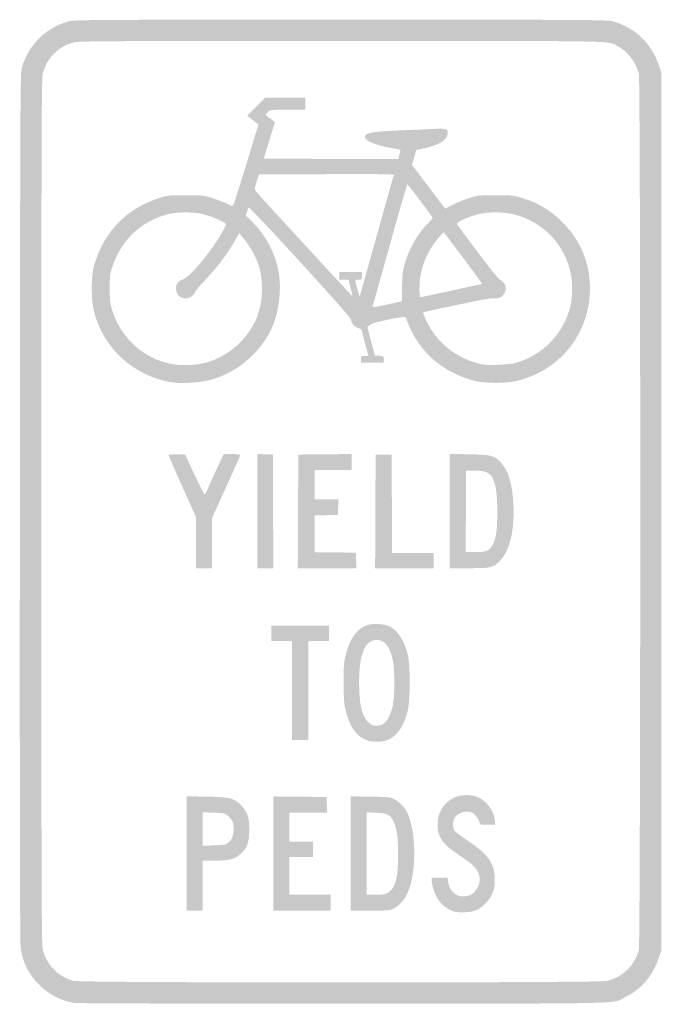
# Model space of a CAD drawing. Header units: inches. Extents: x -5.9 to 5.9, y -9 to 9.
import ezdxf

# ---------------------------------------------------------------- set-up
doc = ezdxf.new("R2010")
doc.units = ezdxf.units.IN
doc.header["$MEASUREMENT"] = 0

msp = doc.modelspace()

# ---------------------------------------------------------------- hatches: boundary and pattern name
h = msp.add_hatch(color=7)
edge = h.paths.add_edge_path()
edge.add_spline(control_points=[(-4.867, -8.98), (-5.11, -8.945), (-5.331, -8.832), (-5.517, -8.646), (-5.713, -8.45), (-5.817, -8.238), (-5.853, -7.963), (-5.866, -7.861), (-5.87, -5.515), (-5.867, 0.095), (-5.862, 7.599), (-5.86, 8.014), (-5.832, 8.112), (-5.707, 8.535), (-5.391, 8.848), (-4.974, 8.961), (-4.868, 8.99), (-4.587, 8.991), (0, 8.991), (4.573, 8.991), (4.869, 8.99), (4.974, 8.961), (5.374, 8.854), (5.678, 8.564), (5.817, 8.158)], knot_values=[0, 0, 0, 0, 1, 1, 1, 2, 2, 2, 3, 3, 3, 4, 4, 4, 5, 5, 5, 6, 6, 6, 7, 7, 7, 8, 8, 8, 8], degree=3, periodic=0)
edge.add_line((5.817, 8.158), (5.862, 8.026))
edge.add_line((5.862, 8.026), (5.862, 0))
edge.add_line((5.862, 0), (5.862, -8.026))
edge.add_line((5.862, -8.026), (5.817, -8.158))
edge.add_spline(control_points=[(5.817, -8.158), (5.709, -8.474), (5.501, -8.724), (5.232, -8.858), (4.938, -9.005), (5.481, -8.991), (0.06, -8.994), (-2.739, -8.995), (-4.804, -8.989), (-4.867, -8.98)], knot_values=[0, 0, 0, 0, 1, 1, 1, 2, 2, 2, 3, 3, 3, 3], degree=3, periodic=0)
edge = h.paths.add_edge_path(flags=0)
edge.add_spline(control_points=[(4.876, -8.578), (5.163, -8.503), (5.374, -8.294), (5.451, -8.009), (5.485, -7.88), (5.485, 7.88), (5.451, 8.009), (5.394, 8.219), (5.24, 8.418), (5.064, 8.507), (4.86, 8.61), (5.214, 8.603), (0, 8.603), (-4.179, 8.603), (-4.79, 8.6), (-4.876, 8.578), (-5.164, 8.503), (-5.373, 8.294), (-5.448, 8.008), (-5.471, 7.918), (-5.474, 7.048), (-5.474, 0), (-5.474, -7.048), (-5.471, -7.918), (-5.448, -8.008), (-5.374, -8.291), (-5.166, -8.501), (-4.883, -8.577), (-4.743, -8.615), (4.731, -8.615), (4.876, -8.578)], knot_values=[0, 0, 0, 0, 1, 1, 1, 2, 2, 2, 3, 3, 3, 4, 4, 4, 5, 5, 5, 6, 6, 6, 7, 7, 7, 8, 8, 8, 9, 9, 9, 10, 10, 10, 10], degree=3, periodic=0)
h = msp.add_hatch(color=7)
edge = h.paths.add_edge_path()
edge.add_spline(control_points=[(-3.086, 2.363), (-3.442, 2.418), (-3.799, 2.599), (-4.056, 2.856), (-4.272, 3.072), (-4.427, 3.344), (-4.511, 3.655), (-4.566, 3.861), (-4.567, 4.288), (-4.513, 4.486), (-4.373, 4.994), (-4.056, 5.389), (-3.608, 5.614), (-3.525, 5.656), (-3.39, 5.711), (-3.306, 5.736), (-3.165, 5.78), (-3.134, 5.783), (-2.836, 5.783), (-2.538, 5.783), (-2.507, 5.78), (-2.365, 5.736), (-2.281, 5.71), (-2.159, 5.663), (-2.092, 5.631), (-2.016, 5.595), (-1.969, 5.581), (-1.964, 5.593), (-1.949, 5.634), (-1.776, 6.187), (-1.644, 6.62)], knot_values=[0, 0, 0, 0, 1, 1, 1, 2, 2, 2, 3, 3, 3, 4, 4, 4, 5, 5, 5, 6, 6, 6, 7, 7, 7, 8, 8, 8, 9, 9, 9, 10, 10, 10, 10], degree=3, periodic=0)
edge.add_line((-1.644, 6.62), (-1.504, 7.077))
edge.add_line((-1.504, 7.077), (-1.562, 7.12))
edge.add_spline(control_points=[(-1.562, 7.12), (-1.593, 7.144), (-1.639, 7.181), (-1.663, 7.202)], knot_values=[0, 0, 0, 0, 1, 1, 1, 1], degree=3, periodic=0)
edge.add_line((-1.663, 7.202), (-1.707, 7.239))
edge.add_line((-1.707, 7.239), (-1.543, 7.404))
edge.add_line((-1.543, 7.404), (-1.38, 7.569))
edge.add_line((-1.38, 7.569), (-1.013, 7.569))
edge.add_line((-1.013, 7.569), (-0.647, 7.569))
edge.add_line((-0.647, 7.569), (-0.647, 7.457))
edge.add_line((-0.647, 7.457), (-0.647, 7.345))
edge.add_line((-0.647, 7.345), (-0.971, 7.345))
edge.add_spline(control_points=[(-0.971, 7.345), (-1.288, 7.345), (-1.297, 7.344), (-1.333, 7.305), (-1.354, 7.283), (-1.371, 7.26), (-1.371, 7.255), (-1.371, 7.249), (-1.333, 7.217), (-1.287, 7.183)], knot_values=[0, 0, 0, 0, 1, 1, 1, 2, 2, 2, 3, 3, 3, 3], degree=3, periodic=0)
edge.add_line((-1.287, 7.183), (-1.203, 7.121))
edge.add_line((-1.203, 7.121), (-1.304, 6.789))
edge.add_spline(control_points=[(-1.304, 6.789), (-1.36, 6.606), (-1.405, 6.455), (-1.405, 6.453), (-1.405, 6.45), (-0.851, 6.448), (-0.175, 6.448)], knot_values=[0, 0, 0, 0, 1, 1, 1, 2, 2, 2, 2], degree=3, periodic=0)
edge.add_line((-0.175, 6.448), (1.056, 6.448))
edge.add_line((1.056, 6.448), (1.066, 6.496))
edge.add_spline(control_points=[(1.066, 6.496), (1.072, 6.522), (1.082, 6.56), (1.087, 6.58), (1.097, 6.614), (1.089, 6.619), (0.971, 6.637), (0.669, 6.686), (0.44, 6.775), (0.44, 6.845), (0.44, 6.92), (0.577, 6.947), (1.052, 6.967), (1.26, 6.975), (1.538, 6.988), (1.668, 6.994), (1.929, 7.006), (1.957, 6.998), (1.957, 6.913), (1.957, 6.801), (1.795, 6.697), (1.536, 6.644)], knot_values=[0, 0, 0, 0, 1, 1, 1, 2, 2, 2, 3, 3, 3, 4, 4, 4, 5, 5, 5, 6, 6, 6, 7, 7, 7, 7], degree=3, periodic=0)
edge.add_line((1.536, 6.644), (1.383, 6.612))
edge.add_line((1.383, 6.612), (1.343, 6.475))
edge.add_line((1.343, 6.475), (1.304, 6.337))
edge.add_line((1.304, 6.337), (1.606, 5.938))
edge.add_line((1.606, 5.938), (1.908, 5.538))
edge.add_line((1.908, 5.538), (2.057, 5.613))
edge.add_spline(control_points=[(2.057, 5.613), (2.14, 5.654), (2.277, 5.709), (2.362, 5.735), (2.508, 5.78), (2.537, 5.783), (2.836, 5.783), (3.136, 5.783), (3.165, 5.78), (3.31, 5.735), (3.62, 5.64), (3.862, 5.492), (4.078, 5.265), (4.384, 4.943), (4.538, 4.583), (4.556, 4.147), (4.59, 3.302), (4.033, 2.575), (3.207, 2.386), (3.017, 2.342), (2.655, 2.342), (2.466, 2.386), (2.189, 2.449), (1.886, 2.606), (1.674, 2.795), (1.496, 2.953), (1.312, 3.221), (1.231, 3.44), (1.21, 3.497), (1.187, 3.55), (1.18, 3.558), (1.172, 3.566), (1.032, 3.544), (0.868, 3.509), (0.634, 3.46), (0.56, 3.437), (0.529, 3.407)], knot_values=[0, 0, 0, 0, 1, 1, 1, 2, 2, 2, 3, 3, 3, 4, 4, 4, 5, 5, 5, 6, 6, 6, 7, 7, 7, 8, 8, 8, 9, 9, 9, 10, 10, 10, 11, 11, 11, 12, 12, 12, 12], degree=3, periodic=0)
edge.add_line((0.529, 3.407), (0.489, 3.367))
edge.add_line((0.489, 3.367), (0.556, 3.11))
edge.add_line((0.556, 3.11), (0.624, 2.853))
edge.add_line((0.624, 2.853), (0.704, 2.848))
edge.add_spline(control_points=[(0.704, 2.848), (0.783, 2.843), (0.784, 2.842), (0.784, 2.784)], knot_values=[0, 0, 0, 0, 1, 1, 1, 1], degree=3, periodic=0)
edge.add_line((0.784, 2.784), (0.784, 2.724))
edge.add_line((0.784, 2.724), (0.578, 2.724))
edge.add_line((0.578, 2.724), (0.371, 2.724))
edge.add_line((0.371, 2.724), (0.371, 2.784))
edge.add_spline(control_points=[(0.371, 2.784), (0.371, 2.843), (0.373, 2.845), (0.438, 2.845)], knot_values=[0, 0, 0, 0, 1, 1, 1, 1], degree=3, periodic=0)
edge.add_line((0.438, 2.845), (0.506, 2.845))
edge.add_line((0.506, 2.845), (0.442, 3.087))
edge.add_line((0.442, 3.087), (0.379, 3.329))
edge.add_line((0.379, 3.329), (0.307, 3.362))
edge.add_spline(control_points=[(0.307, 3.362), (0.234, 3.394), (0.2, 3.438), (0.182, 3.522), (0.17, 3.579), (-1.661, 5.579), (-1.681, 5.557), (-1.688, 5.55), (-1.703, 5.514), (-1.715, 5.478)], knot_values=[0, 0, 0, 0, 1, 1, 1, 2, 2, 2, 3, 3, 3, 3], degree=3, periodic=0)
edge.add_line((-1.715, 5.478), (-1.736, 5.413))
edge.add_line((-1.736, 5.413), (-1.623, 5.301))
edge.add_spline(control_points=[(-1.623, 5.301), (-1.358, 5.039), (-1.188, 4.707), (-1.129, 4.34), (-1.087, 4.079), (-1.124, 3.717), (-1.22, 3.456), (-1.405, 2.953), (-1.87, 2.539), (-2.402, 2.403), (-2.59, 2.355), (-2.912, 2.336), (-3.086, 2.363)], knot_values=[0, 0, 0, 0, 1, 1, 1, 2, 2, 2, 3, 3, 3, 4, 4, 4, 4], degree=3, periodic=0)
edge = h.paths.add_edge_path(flags=0)
edge.add_spline(control_points=[(-2.46, 2.724), (-2.061, 2.837), (-1.716, 3.136), (-1.549, 3.513), (-1.526, 3.566), (-1.491, 3.675), (-1.471, 3.757), (-1.424, 3.955), (-1.433, 4.291), (-1.491, 4.474), (-1.545, 4.646), (-1.649, 4.838), (-1.761, 4.973)], knot_values=[0, 0, 0, 0, 1, 1, 1, 2, 2, 2, 3, 3, 3, 4, 4, 4, 4], degree=3, periodic=0)
edge.add_line((-1.761, 4.973), (-1.857, 5.09))
edge.add_line((-1.857, 5.09), (-1.929, 4.963))
edge.add_spline(control_points=[(-1.929, 4.963), (-2.081, 4.696), (-2.273, 4.444), (-2.512, 4.196), (-2.595, 4.109), (-2.664, 4.026), (-2.664, 4.012), (-2.664, 3.997), (-2.688, 3.966), (-2.717, 3.941), (-2.819, 3.856), (-2.973, 3.899), (-3.005, 4.023), (-3.033, 4.131), (-2.987, 4.212), (-2.879, 4.249), (-2.755, 4.29), (-2.377, 4.742), (-2.177, 5.09), (-2.132, 5.168), (-2.095, 5.24), (-2.095, 5.251), (-2.095, 5.28), (-2.342, 5.391), (-2.5, 5.432), (-2.689, 5.481), (-2.98, 5.482), (-3.172, 5.432), (-3.644, 5.311), (-4.004, 4.974), (-4.167, 4.5), (-4.22, 4.345), (-4.223, 4.323), (-4.224, 4.086), (-4.224, 3.875), (-4.218, 3.815), (-4.184, 3.699), (-4.041, 3.202), (-3.63, 2.814), (-3.134, 2.706), (-2.939, 2.663), (-2.646, 2.671), (-2.46, 2.724)], knot_values=[0, 0, 0, 0, 1, 1, 1, 2, 2, 2, 3, 3, 3, 4, 4, 4, 5, 5, 5, 6, 6, 6, 7, 7, 7, 8, 8, 8, 9, 9, 9, 10, 10, 10, 11, 11, 11, 12, 12, 12, 13, 13, 13, 14, 14, 14, 14], degree=3, periodic=0)
edge = h.paths.add_edge_path(flags=0)
edge.add_spline(control_points=[(3.19, 2.716), (3.662, 2.845), (4.029, 3.202), (4.181, 3.681), (4.235, 3.852), (4.247, 4.151), (4.208, 4.344), (4.099, 4.881), (3.708, 5.293), (3.172, 5.432), (2.981, 5.482), (2.69, 5.482), (2.5, 5.432), (2.319, 5.385), (2.105, 5.284), (2.123, 5.255), (2.13, 5.243), (2.298, 5.018), (2.495, 4.754), (2.743, 4.424), (2.875, 4.263), (2.921, 4.234), (3.009, 4.178), (3.038, 4.098), (3.002, 4.011), (2.967, 3.927), (2.906, 3.891), (2.815, 3.901), (2.764, 3.907), (2.557, 3.87), (2.129, 3.779), (1.793, 3.708), (1.514, 3.647), (1.51, 3.644), (1.495, 3.631), (1.585, 3.436), (1.659, 3.321), (1.877, 2.981), (2.234, 2.749), (2.638, 2.684), (2.737, 2.668), (3.087, 2.688), (3.19, 2.716)], knot_values=[0, 0, 0, 0, 1, 1, 1, 2, 2, 2, 3, 3, 3, 4, 4, 4, 5, 5, 5, 6, 6, 6, 7, 7, 7, 8, 8, 8, 9, 9, 9, 10, 10, 10, 11, 11, 11, 12, 12, 12, 13, 13, 13, 14, 14, 14, 14], degree=3, periodic=0)
edge = h.paths.add_edge_path(flags=0)
edge.add_line((1, 3.819), (1.121, 3.845))
edge.add_line((1.121, 3.845), (1.122, 4.099))
edge.add_spline(control_points=[(1.122, 4.099), (1.123, 4.305), (1.131, 4.381), (1.162, 4.5), (1.236, 4.78), (1.403, 5.08), (1.585, 5.258), (1.638, 5.31), (1.681, 5.358), (1.681, 5.366), (1.681, 5.385), (1.231, 5.983), (1.218, 5.983), (1.212, 5.983), (1.068, 5.484), (0.898, 4.875), (0.728, 4.266), (0.586, 3.758), (0.582, 3.747), (0.575, 3.727), (0.609, 3.733), (1, 3.819)], knot_values=[0, 0, 0, 0, 1, 1, 1, 2, 2, 2, 3, 3, 3, 4, 4, 4, 5, 5, 5, 6, 6, 6, 7, 7, 7, 7], degree=3, periodic=0)
edge = h.paths.add_edge_path(flags=0)
edge.add_spline(control_points=[(2.043, 4.044), (2.332, 4.106), (2.575, 4.158), (2.582, 4.16), (2.59, 4.162), (2.435, 4.377), (2.239, 4.637)], knot_values=[0, 0, 0, 0, 1, 1, 1, 2, 2, 2, 2], degree=3, periodic=0)
edge.add_line((2.239, 4.637), (1.882, 5.11))
edge.add_line((1.882, 5.11), (1.814, 5.033))
edge.add_spline(control_points=[(1.814, 5.033), (1.568, 4.757), (1.44, 4.432), (1.44, 4.082), (1.44, 3.916), (1.44, 3.913), (1.478, 3.922), (1.5, 3.927), (1.754, 3.982), (2.043, 4.044)], knot_values=[0, 0, 0, 0, 1, 1, 1, 2, 2, 2, 3, 3, 3, 3], degree=3, periodic=0)
edge = h.paths.add_edge_path(flags=0)
edge.add_line((0.179, 4.093), (0.14, 4.241))
edge.add_line((0.14, 4.241), (0.057, 4.241))
edge.add_line((0.057, 4.241), (-0.026, 4.241))
edge.add_line((-0.026, 4.241), (-0.026, 4.31))
edge.add_line((-0.026, 4.31), (-0.026, 4.379))
edge.add_line((-0.026, 4.379), (0.181, 4.379))
edge.add_line((0.181, 4.379), (0.388, 4.379))
edge.add_line((0.388, 4.379), (0.388, 4.31))
edge.add_spline(control_points=[(0.388, 4.31), (0.388, 4.243), (0.387, 4.241), (0.326, 4.241), (0.265, 4.241), (0.264, 4.24), (0.274, 4.185), (0.28, 4.155), (0.299, 4.084), (0.315, 4.028)], knot_values=[0, 0, 0, 0, 1, 1, 1, 2, 2, 2, 3, 3, 3, 3], degree=3, periodic=0)
edge.add_line((0.315, 4.028), (0.346, 3.926))
edge.add_line((0.346, 3.926), (0.654, 5.027))
edge.add_spline(control_points=[(0.654, 5.027), (0.823, 5.633), (0.965, 6.139), (0.97, 6.151), (0.976, 6.168), (0.732, 6.172), (-0.258, 6.168)], knot_values=[0, 0, 0, 0, 1, 1, 1, 2, 2, 2, 2], degree=3, periodic=0)
edge.add_line((-0.258, 6.168), (-1.495, 6.164))
edge.add_line((-1.495, 6.164), (-1.538, 6.028))
edge.add_spline(control_points=[(-1.538, 6.028), (-1.58, 5.895), (-1.58, 5.891), (-1.549, 5.851), (-1.493, 5.781), (0.207, 3.936), (0.212, 3.94), (0.215, 3.943), (0.2, 4.011), (0.179, 4.093)], knot_values=[0, 0, 0, 0, 1, 1, 1, 2, 2, 2, 3, 3, 3, 3], degree=3, periodic=0)
h = msp.add_hatch(color=7)
edge = h.paths.add_edge_path()
edge.add_line((-2.647, -0.566), (-2.647, -0.098))
edge.add_line((-2.647, -0.098), (-2.897, 0.458))
edge.add_spline(control_points=[(-2.897, 0.458), (-3.034, 0.763), (-3.147, 1.022), (-3.147, 1.033), (-3.147, 1.047), (-3.101, 1.052), (-2.996, 1.048)], knot_values=[0, 0, 0, 0, 1, 1, 1, 2, 2, 2, 2], degree=3, periodic=0)
edge.add_line((-2.996, 1.048), (-2.846, 1.043))
edge.add_line((-2.846, 1.043), (-2.674, 0.677))
edge.add_spline(control_points=[(-2.674, 0.677), (-2.579, 0.475), (-2.497, 0.31), (-2.49, 0.31), (-2.484, 0.31), (-2.459, 0.355), (-2.435, 0.409), (-2.412, 0.464), (-2.336, 0.631), (-2.267, 0.78)], knot_values=[0, 0, 0, 0, 1, 1, 1, 2, 2, 2, 3, 3, 3, 3], degree=3, periodic=0)
edge.add_line((-2.267, 0.78), (-2.142, 1.052))
edge.add_line((-2.142, 1.052), (-1.989, 1.052))
edge.add_spline(control_points=[(-1.989, 1.052), (-1.901, 1.052), (-1.836, 1.045), (-1.836, 1.035), (-1.836, 1.026), (-1.953, 0.763), (-2.095, 0.451)], knot_values=[0, 0, 0, 0, 1, 1, 1, 2, 2, 2, 2], degree=3, periodic=0)
edge.add_line((-2.095, 0.451), (-2.353, -0.116))
edge.add_line((-2.353, -0.116), (-2.353, -0.575))
edge.add_line((-2.353, -0.575), (-2.353, -1.034))
edge.add_line((-2.353, -1.034), (-2.5, -1.034))
edge.add_line((-2.5, -1.034), (-2.647, -1.034))
edge.add_line((-2.647, -1.034), (-2.647, -0.566))
for points in [[(-1.526, 0.009), (-1.526, 1.053), (-1.384, 1.048), (-1.241, 1.043), (-1.237, 0.004), (-1.232, -1.034), (-1.379, -1.034), (-1.526, -1.034), (-1.526, 0.009)], [(-0.78, 0.004), (-0.776, 1.043), (-0.289, 1.048), (0.198, 1.052), (0.198, 0.905), (0.198, 0.759), (-0.138, 0.759), (-0.474, 0.759), (-0.474, 0.491), (-0.474, 0.224), (-0.258, 0.224), (-0.042, 0.224), (-0.047, 0.082), (-0.052, -0.06), (-0.263, -0.065), (-0.474, -0.07), (-0.474, -0.405), (-0.474, -0.741), (-0.099, -0.745), (0.276, -0.75), (0.281, -0.892), (0.286, -1.034), (-0.249, -1.034), (-0.785, -1.034), (-0.78, 0.004)], [(0.633, 0.004), (0.638, 1.043), (0.784, 1.043), (0.931, 1.043), (0.935, 0.142), (0.94, -0.759), (1.319, -0.759), (1.698, -0.759), (1.698, -0.897), (1.698, -1.034), (1.164, -1.034), (0.629, -1.034), (0.633, 0.004)], [(-0.888, -3.267), (-0.888, -2.362), (-1.078, -2.362), (-1.267, -2.362), (-1.267, -2.224), (-1.267, -2.086), (-0.741, -2.086), (-0.216, -2.086), (-0.216, -2.224), (-0.216, -2.362), (-0.405, -2.362), (-0.595, -2.362), (-0.595, -3.267), (-0.595, -4.172), (-0.741, -4.172), (-0.888, -4.172), (-0.888, -3.267)], [(-1.233, -6.25), (-1.233, -5.206), (-0.746, -5.211), (-0.259, -5.216), (-0.254, -5.358), (-0.249, -5.5), (-0.594, -5.5), (-0.94, -5.5), (-0.94, -5.767), (-0.94, -6.034), (-0.724, -6.034), (-0.509, -6.034), (-0.509, -6.172), (-0.509, -6.31), (-0.724, -6.31), (-0.94, -6.31), (-0.94, -6.655), (-0.94, -7), (-0.56, -7), (-0.181, -7), (-0.181, -7.147), (-0.181, -7.293), (-0.707, -7.293), (-1.233, -7.293), (-1.233, -6.25)]]:
    msp.add_hatch(color=7).paths.add_polyline_path(points)
h = msp.add_hatch(color=7)
edge = h.paths.add_edge_path()
edge.add_line((1.991, 0.011), (1.991, 1.056))
edge.add_line((1.991, 1.056), (2.349, 1.048))
edge.add_spline(control_points=[(2.349, 1.048), (2.754, 1.04), (2.795, 1.03), (2.916, 0.911), (3.059, 0.772), (3.139, 0.514), (3.158, 0.132), (3.181, -0.326), (3.094, -0.699), (2.923, -0.886), (2.794, -1.025), (2.758, -1.034), (2.348, -1.034)], knot_values=[0, 0, 0, 0, 1, 1, 1, 2, 2, 2, 3, 3, 3, 4, 4, 4, 4], degree=3, periodic=0)
edge.add_line((2.348, -1.034), (1.991, -1.034))
edge.add_line((1.991, -1.034), (1.991, 0.011))
edge = h.paths.add_edge_path(flags=0)
edge.add_spline(control_points=[(2.674, -0.714), (2.747, -0.679), (2.792, -0.607), (2.831, -0.464), (2.874, -0.307), (2.873, 0.282), (2.83, 0.456), (2.771, 0.697), (2.707, 0.747), (2.457, 0.749)], knot_values=[0, 0, 0, 0, 1, 1, 1, 2, 2, 2, 3, 3, 3, 3], degree=3, periodic=0)
edge.add_line((2.457, 0.749), (2.293, 0.75))
edge.add_line((2.293, 0.75), (2.289, 0.004))
edge.add_line((2.289, 0.004), (2.284, -0.741))
edge.add_line((2.284, -0.741), (2.45, -0.741))
edge.add_spline(control_points=[(2.45, -0.741), (2.566, -0.741), (2.633, -0.733), (2.674, -0.714)], knot_values=[0, 0, 0, 0, 1, 1, 1, 1], degree=3, periodic=0)
h = msp.add_hatch(color=7)
edge = h.paths.add_edge_path()
edge.add_spline(control_points=[(0.486, -4.182), (0.28, -4.109), (0.158, -3.932), (0.081, -3.595), (0.061, -3.505), (0.054, -3.383), (0.053, -3.121), (0.053, -2.812), (0.058, -2.748), (0.092, -2.612), (0.165, -2.315), (0.312, -2.122), (0.503, -2.068), (0.608, -2.039), (0.81, -2.055), (0.898, -2.099), (1.046, -2.176), (1.169, -2.369), (1.228, -2.62), (1.273, -2.81), (1.272, -3.433), (1.227, -3.629), (1.16, -3.922), (1.022, -4.118), (0.841, -4.18), (0.744, -4.213), (0.575, -4.214), (0.486, -4.182)], knot_values=[0, 0, 0, 0, 1, 1, 1, 2, 2, 2, 3, 3, 3, 4, 4, 4, 5, 5, 5, 6, 6, 6, 7, 7, 7, 8, 8, 8, 9, 9, 9, 9], degree=3, periodic=0)
edge = h.paths.add_edge_path(flags=0)
edge.add_spline(control_points=[(0.78, -3.88), (0.849, -3.837), (0.917, -3.706), (0.952, -3.545), (0.989, -3.374), (0.989, -2.881), (0.952, -2.712), (0.898, -2.466), (0.801, -2.345), (0.659, -2.345), (0.443, -2.345), (0.336, -2.601), (0.336, -3.118), (0.337, -3.5), (0.379, -3.708), (0.479, -3.822), (0.509, -3.856), (0.549, -3.889), (0.568, -3.897), (0.63, -3.922), (0.722, -3.915), (0.78, -3.88)], knot_values=[0, 0, 0, 0, 1, 1, 1, 2, 2, 2, 3, 3, 3, 4, 4, 4, 5, 5, 5, 6, 6, 6, 7, 7, 7, 7], degree=3, periodic=0)
h = msp.add_hatch(color=7)
edge = h.paths.add_edge_path()
edge.add_line((-2.819, -6.248), (-2.819, -5.203))
edge.add_line((-2.819, -5.203), (-2.444, -5.21))
edge.add_spline(control_points=[(-2.444, -5.21), (-2.009, -5.219), (-1.947, -5.235), (-1.814, -5.377), (-1.702, -5.497), (-1.672, -5.59), (-1.673, -5.819), (-1.673, -6.049), (-1.71, -6.151), (-1.833, -6.259), (-1.941, -6.355), (-2.037, -6.379), (-2.305, -6.379)], knot_values=[0, 0, 0, 0, 1, 1, 1, 2, 2, 2, 3, 3, 3, 4, 4, 4, 4], degree=3, periodic=0)
edge.add_line((-2.305, -6.379), (-2.526, -6.379))
edge.add_line((-2.526, -6.379), (-2.526, -6.836))
edge.add_line((-2.526, -6.836), (-2.526, -7.293))
edge.add_line((-2.526, -7.293), (-2.672, -7.293))
edge.add_line((-2.672, -7.293), (-2.819, -7.293))
edge.add_line((-2.819, -7.293), (-2.819, -6.248))
edge = h.paths.add_edge_path(flags=0)
edge.add_spline(control_points=[(-2.066, -6.059), (-1.992, -6.005), (-1.957, -5.921), (-1.957, -5.8), (-1.957, -5.684), (-1.993, -5.612), (-2.083, -5.545), (-2.124, -5.514), (-2.162, -5.508), (-2.329, -5.503)], knot_values=[0, 0, 0, 0, 1, 1, 1, 2, 2, 2, 3, 3, 3, 3], degree=3, periodic=0)
edge.add_line((-2.329, -5.503), (-2.526, -5.496))
edge.add_line((-2.526, -5.496), (-2.526, -5.802))
edge.add_line((-2.526, -5.802), (-2.526, -6.107))
edge.add_line((-2.526, -6.107), (-2.32, -6.101))
edge.add_spline(control_points=[(-2.32, -6.101), (-2.145, -6.096), (-2.107, -6.089), (-2.066, -6.059)], knot_values=[0, 0, 0, 0, 1, 1, 1, 1], degree=3, periodic=0)
h = msp.add_hatch(color=7)
edge = h.paths.add_edge_path()
edge.add_line((0.181, -6.248), (0.181, -5.204))
edge.add_line((0.181, -5.204), (0.539, -5.21))
edge.add_spline(control_points=[(0.539, -5.21), (0.871, -5.215), (0.902, -5.218), (0.977, -5.255), (1.069, -5.3), (1.163, -5.397), (1.214, -5.497), (1.315, -5.695), (1.366, -6.094), (1.337, -6.451), (1.302, -6.884), (1.183, -7.144), (0.972, -7.251), (0.892, -7.292), (0.876, -7.293), (0.535, -7.293)], knot_values=[0, 0, 0, 0, 1, 1, 1, 2, 2, 2, 3, 3, 3, 4, 4, 4, 5, 5, 5, 5], degree=3, periodic=0)
edge.add_line((0.535, -7.293), (0.181, -7.293))
edge.add_line((0.181, -7.293), (0.181, -6.248))
edge = h.paths.add_edge_path(flags=0)
edge.add_spline(control_points=[(0.872, -6.961), (1.005, -6.871), (1.05, -6.695), (1.049, -6.259), (1.049, -5.94), (1.027, -5.793), (0.963, -5.659), (0.904, -5.537), (0.854, -5.512), (0.642, -5.503)], knot_values=[0, 0, 0, 0, 1, 1, 1, 2, 2, 2, 3, 3, 3, 3], degree=3, periodic=0)
edge.add_line((0.642, -5.503), (0.474, -5.496))
edge.add_line((0.474, -5.496), (0.474, -6.248))
edge.add_line((0.474, -6.248), (0.474, -7))
edge.add_line((0.474, -7), (0.644, -7))
edge.add_spline(control_points=[(0.644, -7), (0.792, -7), (0.821, -6.995), (0.872, -6.961)], knot_values=[0, 0, 0, 0, 1, 1, 1, 1], degree=3, periodic=0)
h = msp.add_hatch(color=7)
edge = h.paths.add_edge_path()
edge.add_spline(control_points=[(2.055, -7.304), (1.951, -7.265), (1.858, -7.196), (1.793, -7.108), (1.728, -7.019), (1.664, -6.841), (1.664, -6.748)], knot_values=[0, 0, 0, 0, 1, 1, 1, 2, 2, 2, 2], degree=3, periodic=0)
edge.add_line((1.664, -6.748), (1.664, -6.69))
edge.add_line((1.664, -6.69), (1.808, -6.69))
edge.add_line((1.808, -6.69), (1.952, -6.69))
edge.add_line((1.952, -6.69), (1.962, -6.759))
edge.add_spline(control_points=[(1.962, -6.759), (1.984, -6.927), (2.091, -7.034), (2.236, -7.034), (2.369, -7.034), (2.463, -6.97), (2.516, -6.841), (2.551, -6.757), (2.55, -6.68), (2.511, -6.594), (2.466, -6.496), (2.389, -6.426), (2.173, -6.285), (1.852, -6.076), (1.755, -5.931), (1.771, -5.683), (1.785, -5.475), (1.901, -5.305), (2.086, -5.221), (2.208, -5.167), (2.397, -5.168), (2.517, -5.225), (2.685, -5.305), (2.819, -5.5), (2.819, -5.664)], knot_values=[0, 0, 0, 0, 1, 1, 1, 2, 2, 2, 3, 3, 3, 4, 4, 4, 5, 5, 5, 6, 6, 6, 7, 7, 7, 8, 8, 8, 8], degree=3, periodic=0)
edge.add_line((2.819, -5.664), (2.819, -5.724))
edge.add_line((2.819, -5.724), (2.681, -5.724))
edge.add_spline(control_points=[(2.681, -5.724), (2.586, -5.724), (2.543, -5.718), (2.543, -5.704), (2.543, -5.656), (2.471, -5.54), (2.424, -5.513), (2.318, -5.45), (2.153, -5.49), (2.084, -5.595), (2.045, -5.655), (2.044, -5.774), (2.081, -5.831), (2.098, -5.856), (2.211, -5.942), (2.333, -6.023), (2.693, -6.261), (2.806, -6.419), (2.816, -6.698), (2.823, -6.896), (2.784, -7.012), (2.665, -7.142), (2.544, -7.274), (2.448, -7.317), (2.267, -7.323), (2.173, -7.326), (2.097, -7.319), (2.055, -7.304)], knot_values=[0, 0, 0, 0, 1, 1, 1, 2, 2, 2, 3, 3, 3, 4, 4, 4, 5, 5, 5, 6, 6, 6, 7, 7, 7, 8, 8, 8, 9, 9, 9, 9], degree=3, periodic=0)

doc.saveas('drawing.dxf')
